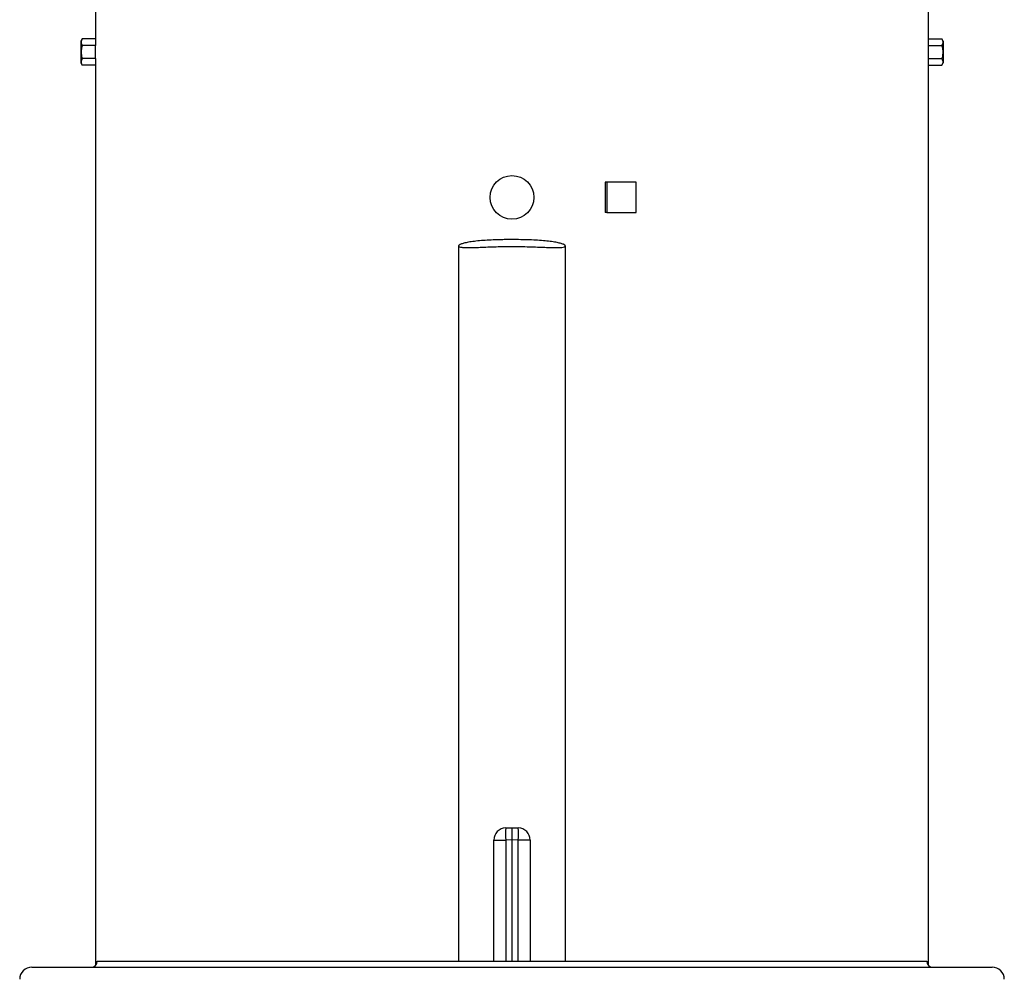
# Model space of a CAD drawing. Header units: millimetres. Extents: x 1284 to 2816, y 625 to 3302.
# Tile 3 of 4: x 1520 to 2333, y 1735 to 2527. Entities that reach past the tile are written whole.
import ezdxf

# ---------------------------------------------------------------- set-up
doc = ezdxf.new("R2010")
doc.units = ezdxf.units.MM

msp = doc.modelspace()

# ---------------------------------------------------------------- linework, layer by layer
at = {"color": 7, "linetype": 'Continuous', "lineweight": 25}
for p, q in [((1582.5, 2600.25), (1582.5, 2511.22)), ((2270.5, 2511.22), (2270.5, 2600.25)), ((1571.64, 2511.22), (1570.5, 2509.25)), ((1570.5, 2509.25), (1570.5, 2500.25)), ((1582.5, 2511.22), (1571.64, 2511.22)), ((1582.63, 2505.73), (1571.64, 2505.73)), ((1582.63, 2494.76), (1582.63, 2505.73)), ((2270.37, 2494.76), (2270.37, 2505.73)), ((2270.37, 2505.73), (2281.37, 2505.73)), ((2270.5, 2511.22), (2281.37, 2511.22)), ((2282.5, 2509.25), (2281.37, 2511.22)), ((2282.5, 2509.25), (2282.5, 2500.25)), ((1570.5, 2500.25), (1570.5, 2491.25)), ((2282.5, 2500.25), (2282.5, 2491.25)), ((1570.5, 2491.25), (1571.64, 2489.28)), ((1582.63, 2494.76), (1571.64, 2494.76)), ((1582.5, 2489.28), (1571.64, 2489.28)), ((1582.5, 2489.28), (1582.5, 1746.32)), ((2270.37, 2494.76), (2281.37, 2494.76)), ((2270.5, 1746.32), (2270.5, 2489.28)), ((2270.5, 2489.28), (2281.37, 2489.28)), ((2281.37, 2489.28), (2282.5, 2491.25)), ((2003.4, 2392.75), (2003.4, 2367.75)), ((2004.76, 2392.75), (2003.4, 2392.75)), ((2004.76, 2392.75), (2004.76, 2367.75)), ((2028.91, 2392.75), (2004.76, 2392.75)), ((2028.91, 2367.75), (2028.91, 2392.75)), ((2004.76, 2367.75), (2003.4, 2367.75)), ((2004.76, 2367.75), (2028.91, 2367.75)), ((1882.46, 2340.17), (1882.46, 1749.89)), ((1970.55, 1749.89), (1970.55, 2340.18)), ((1921.33, 1859.8), (1926.5, 1859.89)), ((1926.5, 1859.89), (1926.5, 1849.89)), ((1926.5, 1859.89), (1931.68, 1859.8)), ((1911.5, 1849.8), (1921.33, 1849.8)), ((1911.5, 1749.89), (1911.5, 1849.8)), ((1926.5, 1849.89), (1921.33, 1849.8)), ((1926.5, 1849.89), (1926.5, 1749.89)), ((1931.68, 1849.8), (1926.5, 1849.89)), ((1941.5, 1849.8), (1931.68, 1849.8)), ((1941.5, 1849.8), (1941.5, 1749.89)), ((1584, 1749.89), (2269, 1749.89)), ((1530, 1744.89), (2323, 1744.89))]:
    msp.add_line(p, q, dxfattribs=at)
at = {"color": 1, "linetype": 'Continuous', "lineweight": 25}
for p, q in [((1921.33, 1849.8), (1921.33, 1749.89)), ((1931.68, 1749.89), (1931.68, 1849.8))]:
    msp.add_line(p, q, dxfattribs=at)
at = {"color": 7, "linetype": 'Continuous', "lineweight": 25}
msp.add_circle((1926.5, 2380.25), 18, dxfattribs=at)
for centre, radius, start, end in [((1921.5, 1849.8), 10, 91, 180), ((2064.6, 1854.8), 143.36, 178.00158, 181.99842), ((1788.41, 1854.8), 143.36, 358.00158, 1.99842), ((1931.5, 1849.8), 10, 0, 89), ((1579, 1749.89), 5, 270, 0), ((2274, 1749.89), 5, 180, 270), ((1530, 1734.89), 10, 90, 180), ((2323, 1734.89), 10, 0, 90)]:
    msp.add_arc(centre, radius, start, end, dxfattribs=at)
for centre, start_param, end_param in [((1926.5, 2511.22), 3.141593, 3.169212), ((1926.5, 2511.22), 6.255566, 6.283185), ((1926.5, 2489.28), 3.113973, 3.141593), ((1926.5, 2489.28), 0, 0.02762)]:
    msp.add_ellipse(centre, major_axis=(344, 0), ratio=0.57735, start_param=start_param, end_param=end_param, dxfattribs=at)
for points, knots in [([(1571.64, 2505.73), (1571.53, 2505.31), (1571.16, 2503.99), (1570.78, 2501.7), (1570.75, 2498.4), (1571.31, 2496.12), (1571.64, 2494.76)], [0, 0, 0, 0, 0.1179234, 0.3688305, 0.6258238, 1, 1, 1, 1]), ([(1571.64, 2511.22), (1571.4, 2510.74), (1570.9, 2509.78), (1570.72, 2508.35), (1570.99, 2506.99), (1571.42, 2506.16), (1571.64, 2505.73)], [0, 0, 0, 0, 0.264604, 0.534944, 0.765342, 1, 1, 1, 1]), ([(2281.37, 2511.22), (2281.61, 2510.74), (2282.11, 2509.78), (2282.29, 2508.35), (2282.02, 2506.99), (2281.59, 2506.16), (2281.37, 2505.73)], [0, 0, 0, 0, 0.264604, 0.534944, 0.765342, 1, 1, 1, 1]), ([(2281.37, 2505.73), (2281.48, 2505.31), (2281.84, 2503.99), (2282.23, 2501.7), (2282.26, 2498.4), (2281.7, 2496.12), (2281.37, 2494.76)], [0, 0, 0, 0, 0.1179234, 0.3688305, 0.6258238, 1, 1, 1, 1]), ([(1571.64, 2494.76), (1571.4, 2494.29), (1570.9, 2493.33), (1570.72, 2491.9), (1570.99, 2490.54), (1571.42, 2489.7), (1571.64, 2489.28)], [0, 0, 0, 0, 0.2646038, 0.5349536, 0.7653425, 1, 1, 1, 1]), ([(2281.37, 2494.76), (2281.61, 2494.29), (2282.11, 2493.33), (2282.29, 2491.9), (2282.02, 2490.54), (2281.59, 2489.7), (2281.37, 2489.28)], [0, 0, 0, 0, 0.2646038, 0.5349536, 0.7653425, 1, 1, 1, 1]), ([(1926.5, 2345.4), (1928.93, 2345.39), (1933.86, 2345.36), (1941.02, 2345.17), (1947.82, 2344.85), (1953.97, 2344.38), (1959.39, 2343.77), (1963.85, 2343.02), (1967.3, 2342.17), (1969.59, 2341.28), (1970.68, 2340.42), (1970.5, 2339.68), (1969.05, 2339.13), (1966.4, 2338.81), (1962.62, 2338.72), (1957.9, 2338.83), (1952.27, 2339.08), (1945.96, 2339.35), (1939.01, 2339.58), (1931.74, 2339.71), (1924.26, 2339.73), (1916.92, 2339.64), (1909.8, 2339.45), (1903.21, 2339.19), (1897.21, 2338.92), (1892.08, 2338.74), (1887.89, 2338.75), (1884.84, 2338.98), (1882.94, 2339.44), (1882.26, 2340.09), (1882.79, 2340.9), (1884.53, 2341.77), (1887.49, 2342.65), (1891.55, 2343.46), (1896.66, 2344.14), (1902.58, 2344.68), (1909.22, 2345.06), (1915.56, 2345.27), (1921.39, 2345.38), (1924.79, 2345.39), (1926.5, 2345.4)], [0, 0, 0, 0, 0.02628, 0.053322, 0.079602, 0.106643, 0.132946, 0.160003, 0.186487, 0.213724, 0.240463, 0.267983, 0.294567, 0.321949, 0.348057, 0.374924, 0.401012, 0.427838, 0.45425, 0.481431, 0.507786, 0.534909, 0.561214, 0.588279, 0.614667, 0.641822, 0.668168, 0.695297, 0.721324, 0.748095, 0.774324, 0.801286, 0.827969, 0.855424, 0.882114, 0.909593, 0.936007, 0.963195, 0.981472, 1, 1, 1, 1])]:
    msp.add_open_spline(points, degree=3, knots=knots, dxfattribs=at)

doc.saveas('drawing.dxf')
